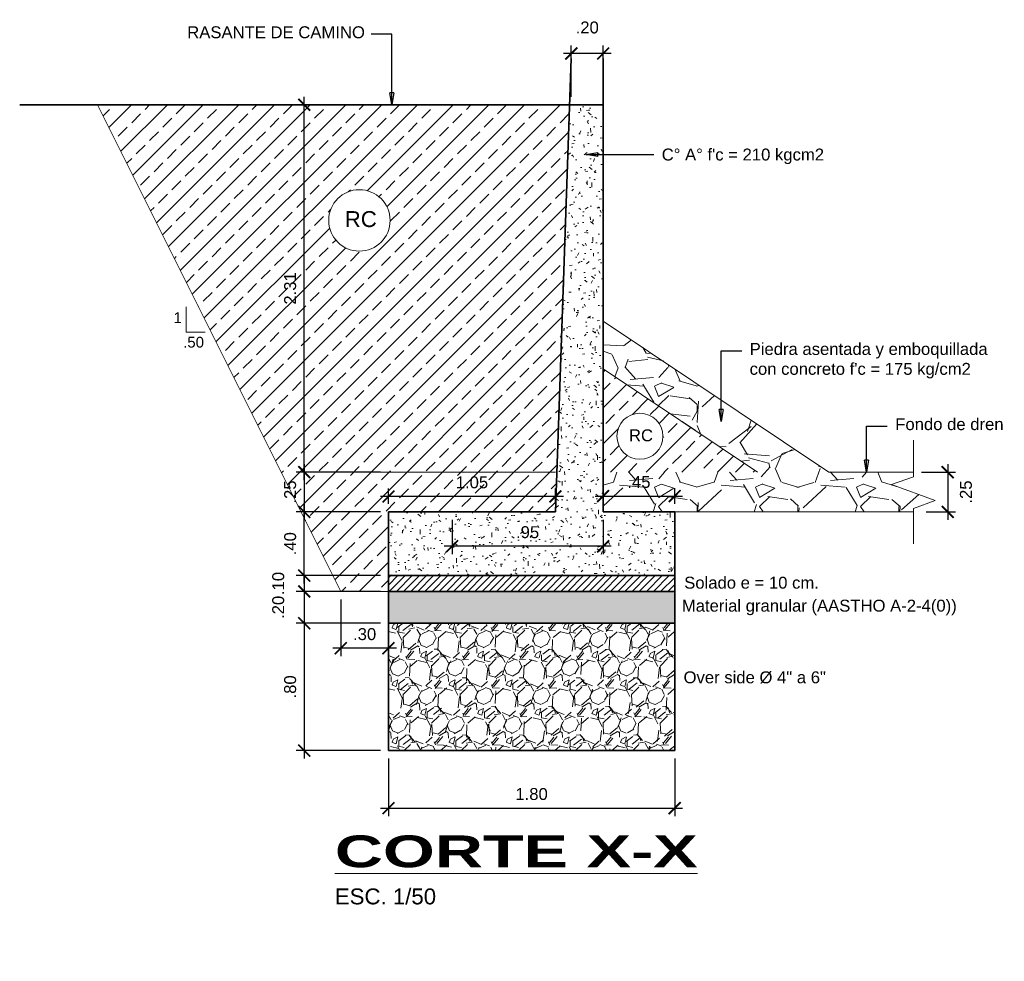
# Model space of a CAD drawing. Header units: metres. Extents: x 618946 to 619227, y 9266339 to 9266818.
# Tile 26 of 36: x 619026.06 to 619032.25, y 9266723.6 to 9266729.52. Entities that reach past the tile are written whole.
import ezdxf
from ezdxf.enums import TextEntityAlignment as Align

# ---------------------------------------------------------------- set-up
doc = ezdxf.new("R2010")
doc.units = ezdxf.units.M
doc.header["$PDMODE"] = 34
for name, color, linetype, lineweight in [('DIM', 8, 'Continuous', 9), ('Dimensiones', 8, 'Continuous', 5), ('EST', 5, 'Continuous', 35), ('HASH', 21, 'Continuous', 5), ('HATCH', 21, 'Continuous', 5)]:
    doc.layers.add(name, color=color, linetype=linetype, lineweight=lineweight)
doc.styles.get("Standard").update_dxf_attribs({"font": 'arial.ttf'})
doc.dimstyles.new('ESC-50', dxfattribs={"dimscale": 0.05, "dimtxt": 1.5, "dimasz": 1.5, "dimexe": 1, "dimexo": 1, "dimgap": 1, "dimtad": 1, "dimzin": 4, "dimdsep": 46, "dimtxsty": 'Standard', "dimblk": 'ARCHTICK', "dimcen": 2.5, "dimdle": 1, "dimclrd": 256, "dimclre": 256, "dimclrt": 7, "dimaunit": 1, "dimadec": 3, "dimazin": 0, "dimtfac": 1, "dimtmove": 2, "dimatfit": 3, "dimldrblk": 'CLOSEDBLANK', "dimfxl": 1.25, "dimarcsym": 0})

# ---------------------------------------------------------------- blocks, each defined once
blk = doc.blocks.new('_ArchTick')
at = {"color": 0, "linetype": 'ByBlock', "const_width": 0.15}
blk.add_lwpolyline([(-0.5, -0.5), (0.5, 0.5)], dxfattribs=at)
blk = doc.blocks.new('*D287')
at = {"layer": 'Defpoints', "color": 0, "transparency": 16777216}
for p in [(619027.8476170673, 9266726.423983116), (619028.3774188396, 9266726.423983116), (619028.3774188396, 9266726.023983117)]:
    blk.add_point(p, dxfattribs=at)
at = {"layer": 'DIM', "lineweight": -2, "transparency": 16777216}
for p, q in [((619027.8476170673, 9266725.973983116), (619027.8476170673, 9266726.473983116)), ((619028.3274188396, 9266726.423983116), (619027.7976170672, 9266726.423983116)), ((619028.3274188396, 9266726.023983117), (619027.7976170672, 9266726.023983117))]:
    blk.add_line(p, q, dxfattribs=at)
at = {"layer": 'DIM', "lineweight": -2, "transparency": 16777216, "xscale": 0.07500000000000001, "yscale": 0.07500000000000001, "zscale": 0.07500000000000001}
for p, rotation in [((619027.8476170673, 9266726.423983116), 90), ((619027.8476170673, 9266726.023983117), 270)]:
    blk.add_blockref('_ArchTick', p, dxfattribs=dict(at, rotation=rotation))
at = {"layer": 'DIM', "color": 7, "transparency": 16777216, "insert": (619027.7593240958, 9266726.223983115), "char_height": 0.07500000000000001, "attachment_point": 5, "rotation": 90}
blk.add_mtext('.40', dxfattribs=at)
blk = doc.blocks.new('_ClosedBlank')
at = {"color": 0, "linetype": 'ByBlock', "lineweight": -2}
for p, q in [((-1, 0.1666666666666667), (0, 0)), ((-1, 0.1666666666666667), (-1, -0.1666666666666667)), ((0, 0), (-1, -0.1666666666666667))]:
    blk.add_line(p, q, dxfattribs=at)
blk = doc.blocks.new('*D288')
at = {"layer": 'Defpoints', "color": 0, "transparency": 16777216}
for p in [(619028.3774188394, 9266724.923983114), (619030.1774188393, 9266724.923983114), (619030.1774188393, 9266724.561742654)]:
    blk.add_point(p, dxfattribs=at)
at = {"layer": 'DIM', "lineweight": -2, "transparency": 16777216}
for p, q in [((619028.3774188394, 9266724.873983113), (619028.3774188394, 9266724.511742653)), ((619030.1774188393, 9266724.873983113), (619030.1774188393, 9266724.511742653)), ((619028.3274188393, 9266724.561742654), (619030.2274188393, 9266724.561742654))]:
    blk.add_line(p, q, dxfattribs=at)
at = {"layer": 'DIM', "lineweight": -2, "transparency": 16777216, "xscale": 0.07500000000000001, "yscale": 0.07500000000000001, "zscale": 0.07500000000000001, "rotation": 180}
blk.add_blockref('_ArchTick', (619028.3774188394, 9266724.561742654), dxfattribs=at)
at = {"layer": 'DIM', "lineweight": -2, "transparency": 16777216, "xscale": 0.07500000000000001, "yscale": 0.07500000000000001, "zscale": 0.07500000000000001}
blk.add_blockref('_ArchTick', (619030.1774188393, 9266724.561742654), dxfattribs=at)
at = {"layer": 'DIM', "color": 7, "transparency": 16777216, "insert": (619029.2774188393, 9266724.650035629), "char_height": 0.07500000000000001, "attachment_point": 5}
blk.add_mtext('1.80', dxfattribs=at)
blk = doc.blocks.new('*D289')
at = {"layer": 'Defpoints', "color": 0, "transparency": 16777216}
for p in [(619027.8476170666, 9266728.983983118), (619029.5274188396, 9266728.983983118), (619028.3774188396, 9266726.673983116)]:
    blk.add_point(p, dxfattribs=at)
at = {"layer": 'DIM', "lineweight": -2, "transparency": 16777216}
for p, q in [((619027.8476170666, 9266726.623983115), (619027.8476170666, 9266729.033983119)), ((619029.4774188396, 9266728.983983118), (619027.7976170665, 9266728.983983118)), ((619028.3274188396, 9266726.673983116), (619027.7976170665, 9266726.673983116))]:
    blk.add_line(p, q, dxfattribs=at)
at = {"layer": 'DIM', "lineweight": -2, "transparency": 16777216, "xscale": 0.07500000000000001, "yscale": 0.07500000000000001, "zscale": 0.07500000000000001}
for p, rotation in [((619027.8476170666, 9266728.983983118), 90), ((619027.8476170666, 9266726.673983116), 270)]:
    blk.add_blockref('_ArchTick', p, dxfattribs=dict(at, rotation=rotation))
at = {"layer": 'DIM', "color": 7, "transparency": 16777216, "insert": (619027.7592985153, 9266727.828983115), "char_height": 0.07500000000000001, "attachment_point": 5, "rotation": 90}
blk.add_mtext('2.31', dxfattribs=at)
blk = doc.blocks.new('*D306')
at = {"layer": 'Defpoints', "color": 0, "transparency": 16777216}
for p in [(619029.5274188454, 9266729.305801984), (619029.5274188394, 9266728.983983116), (619029.7274188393, 9266728.983983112)]:
    blk.add_point(p, dxfattribs=at)
at = {"layer": 'DIM', "lineweight": -2, "transparency": 16777216}
for p, q in [((619029.7774188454, 9266729.30580198), (619029.4774188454, 9266729.305801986)), ((619029.5274188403, 9266729.033983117), (619029.5274188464, 9266729.355801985)), ((619029.7274188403, 9266729.033983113), (619029.7274188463, 9266729.355801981))]:
    blk.add_line(p, q, dxfattribs=at)
at = {"layer": 'DIM', "lineweight": -2, "transparency": 16777216, "xscale": 0.07500000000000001, "yscale": 0.07500000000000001, "zscale": 0.07500000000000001}
for p, rotation in [((619029.5274188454, 9266729.305801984), 179.9999989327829), ((619029.7274188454, 9266729.30580198), 359.9999989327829)]:
    blk.add_blockref('_ArchTick', p, dxfattribs=dict(at, rotation=rotation))
at = {"layer": 'DIM', "color": 7, "transparency": 16777216, "insert": (619029.6274188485, 9266729.469094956), "char_height": 0.07500000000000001, "attachment_point": 5, "rotation": 359.99999893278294}
blk.add_mtext('.20', dxfattribs=at)
blk = doc.blocks.new('*D290')
at = {"layer": 'Defpoints', "color": 0, "transparency": 16777216}
for p in [(619030.1774188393, 9266726.523660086), (619029.7274188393, 9266726.423983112), (619030.1774188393, 9266726.423983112)]:
    blk.add_point(p, dxfattribs=at)
at = {"layer": 'DIM', "lineweight": -2, "transparency": 16777216}
for p, q in [((619029.6774188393, 9266726.523660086), (619030.2274188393, 9266726.523660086)), ((619029.7274188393, 9266726.473983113), (619029.7274188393, 9266726.573660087)), ((619030.1774188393, 9266726.473983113), (619030.1774188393, 9266726.573660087))]:
    blk.add_line(p, q, dxfattribs=at)
at = {"layer": 'DIM', "lineweight": -2, "transparency": 16777216, "xscale": 0.07500000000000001, "yscale": 0.07500000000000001, "zscale": 0.07500000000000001, "rotation": 180}
blk.add_blockref('_ArchTick', (619029.7274188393, 9266726.523660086), dxfattribs=at)
at = {"layer": 'DIM', "lineweight": -2, "transparency": 16777216, "xscale": 0.07500000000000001, "yscale": 0.07500000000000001, "zscale": 0.07500000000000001}
blk.add_blockref('_ArchTick', (619030.1774188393, 9266726.523660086), dxfattribs=at)
at = {"layer": 'DIM', "color": 7, "transparency": 16777216, "insert": (619029.9524188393, 9266726.611799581), "char_height": 0.07500000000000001, "attachment_point": 5}
blk.add_mtext('.45', dxfattribs=at)
blk = doc.blocks.new('*D291')
at = {"layer": 'Defpoints', "color": 0, "transparency": 16777216}
for p in [(619028.3774188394, 9266726.52111137), (619028.3774188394, 9266726.423983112), (619029.4274188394, 9266726.423983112)]:
    blk.add_point(p, dxfattribs=at)
at = {"layer": 'DIM', "lineweight": -2, "transparency": 16777216}
for p, q in [((619029.4774188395, 9266726.52111137), (619028.3274188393, 9266726.52111137)), ((619028.3774188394, 9266726.473983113), (619028.3774188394, 9266726.57111137)), ((619029.4274188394, 9266726.473983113), (619029.4274188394, 9266726.57111137))]:
    blk.add_line(p, q, dxfattribs=at)
at = {"layer": 'DIM', "lineweight": -2, "transparency": 16777216, "xscale": 0.07500000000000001, "yscale": 0.07500000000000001, "zscale": 0.07500000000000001, "rotation": 180}
blk.add_blockref('_ArchTick', (619028.3774188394, 9266726.52111137), dxfattribs=at)
at = {"layer": 'DIM', "lineweight": -2, "transparency": 16777216, "xscale": 0.07500000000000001, "yscale": 0.07500000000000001, "zscale": 0.07500000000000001}
blk.add_blockref('_ArchTick', (619029.4274188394, 9266726.52111137), dxfattribs=at)
at = {"layer": 'DIM', "color": 7, "transparency": 16777216, "insert": (619028.9024188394, 9266726.609404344), "char_height": 0.07500000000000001, "attachment_point": 5}
blk.add_mtext('1.05', dxfattribs=at)
blk = doc.blocks.new('*D292')
at = {"layer": 'Defpoints', "color": 0, "transparency": 16777216}
for p in [(619028.3774188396, 9266726.673983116), (619027.8476170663, 9266726.423983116), (619028.3774188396, 9266726.423983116)]:
    blk.add_point(p, dxfattribs=at)
at = {"layer": 'DIM', "lineweight": -2, "transparency": 16777216}
for p, q in [((619027.8476170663, 9266726.723983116), (619027.8476170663, 9266726.373983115)), ((619028.3274188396, 9266726.673983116), (619027.7976170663, 9266726.673983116)), ((619028.3274188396, 9266726.423983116), (619027.7976170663, 9266726.423983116))]:
    blk.add_line(p, q, dxfattribs=at)
at = {"layer": 'DIM', "lineweight": -2, "transparency": 16777216, "xscale": 0.07500000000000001, "yscale": 0.07500000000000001, "zscale": 0.07500000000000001}
for p, rotation in [((619027.8476170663, 9266726.673983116), 90), ((619027.8476170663, 9266726.423983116), 270)]:
    blk.add_blockref('_ArchTick', p, dxfattribs=dict(at, rotation=rotation))
at = {"layer": 'DIM', "color": 7, "transparency": 16777216, "insert": (619027.7593240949, 9266726.548983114), "char_height": 0.07500000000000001, "attachment_point": 5, "rotation": 90}
blk.add_mtext('.25', dxfattribs=at)
blk = doc.blocks.new('*D311')
at = {"layer": 'Defpoints', "color": 0, "transparency": 16777216}
for p in [(619028.3774188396, 9266726.023983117), (619027.8476170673, 9266725.923983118), (619028.3774188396, 9266725.923983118)]:
    blk.add_point(p, dxfattribs=at)
at = {"layer": 'DIM', "lineweight": -2, "transparency": 16777216}
for p, q in [((619027.8476170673, 9266726.023983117), (619027.8476170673, 9266726.098983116)), ((619028.3274188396, 9266726.023983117), (619027.7976170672, 9266726.023983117)), ((619027.8476170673, 9266726.023983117), (619027.8476170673, 9266725.923983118)), ((619028.3274188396, 9266725.923983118), (619027.7976170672, 9266725.923983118)), ((619027.8476170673, 9266725.923983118), (619027.8476170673, 9266725.848983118))]:
    blk.add_line(p, q, dxfattribs=at)
at = {"layer": 'DIM', "lineweight": -2, "transparency": 16777216, "xscale": 0.07500000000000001, "yscale": 0.07500000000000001, "zscale": 0.07500000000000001}
for p, rotation in [((619027.8476170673, 9266726.023983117), 270), ((619027.8476170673, 9266725.923983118), 90)]:
    blk.add_blockref('_ArchTick', p, dxfattribs=dict(at, rotation=rotation))
at = {"layer": 'DIM', "color": 7, "transparency": 16777216, "insert": (619027.6843240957, 9266725.973983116), "char_height": 0.07500000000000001, "attachment_point": 5, "rotation": 90}
blk.add_mtext('.10', dxfattribs=at)
blk = doc.blocks.new('*D312')
at = {"layer": 'Defpoints', "color": 0, "transparency": 16777216}
for p in [(619028.3774188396, 9266725.923983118), (619027.8476170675, 9266725.723983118), (619028.3774188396, 9266725.723983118)]:
    blk.add_point(p, dxfattribs=at)
at = {"layer": 'DIM', "lineweight": -2, "transparency": 16777216}
for p, q in [((619027.8476170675, 9266725.973983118), (619027.8476170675, 9266725.673983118)), ((619028.3274188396, 9266725.923983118), (619027.7976170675, 9266725.923983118)), ((619028.3274188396, 9266725.723983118), (619027.7976170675, 9266725.723983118))]:
    blk.add_line(p, q, dxfattribs=at)
at = {"layer": 'DIM', "lineweight": -2, "transparency": 16777216, "xscale": 0.07500000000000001, "yscale": 0.07500000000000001, "zscale": 0.07500000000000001}
for p, rotation in [((619027.8476170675, 9266725.923983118), 90), ((619027.8476170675, 9266725.723983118), 270)]:
    blk.add_blockref('_ArchTick', p, dxfattribs=dict(at, rotation=rotation))
at = {"layer": 'DIM', "color": 7, "transparency": 16777216, "insert": (619027.684324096, 9266725.823983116), "char_height": 0.07500000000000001, "attachment_point": 5, "rotation": 90}
blk.add_mtext('.20', dxfattribs=at)
blk = doc.blocks.new('*D313')
at = {"layer": 'Defpoints', "color": 0, "transparency": 16777216}
for p in [(619028.3774188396, 9266725.723983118), (619027.8476170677, 9266724.923983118), (619028.3774188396, 9266724.923983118)]:
    blk.add_point(p, dxfattribs=at)
at = {"layer": 'DIM', "lineweight": -2, "transparency": 16777216}
for p, q in [((619027.8476170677, 9266725.773983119), (619027.8476170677, 9266724.873983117)), ((619028.3274188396, 9266725.723983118), (619027.7976170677, 9266725.723983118)), ((619028.3274188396, 9266724.923983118), (619027.7976170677, 9266724.923983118))]:
    blk.add_line(p, q, dxfattribs=at)
at = {"layer": 'DIM', "lineweight": -2, "transparency": 16777216, "xscale": 0.07500000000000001, "yscale": 0.07500000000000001, "zscale": 0.07500000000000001}
for p, rotation in [((619027.8476170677, 9266725.723983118), 90), ((619027.8476170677, 9266724.923983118), 270)]:
    blk.add_blockref('_ArchTick', p, dxfattribs=dict(at, rotation=rotation))
at = {"layer": 'DIM', "color": 7, "transparency": 16777216, "insert": (619027.7593240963, 9266725.323983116), "char_height": 0.07500000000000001, "attachment_point": 5, "rotation": 90}
blk.add_mtext('.80', dxfattribs=at)
blk = doc.blocks.new('*D299')
at = {"layer": 'Defpoints', "color": 0, "transparency": 16777216}
for p in [(619031.6790184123, 9266726.673983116), (619031.7090497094, 9266726.423983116), (619031.8944424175, 9266726.423983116)]:
    blk.add_point(p, dxfattribs=at)
at = {"layer": 'DIM', "lineweight": -2, "transparency": 16777216}
for p, q in [((619031.8944424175, 9266726.723983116), (619031.8944424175, 9266726.373983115)), ((619031.7290184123, 9266726.673983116), (619031.9444424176, 9266726.673983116)), ((619031.7590497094, 9266726.423983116), (619031.9444424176, 9266726.423983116))]:
    blk.add_line(p, q, dxfattribs=at)
at = {"layer": 'DIM', "lineweight": -2, "transparency": 16777216, "xscale": 0.07500000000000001, "yscale": 0.07500000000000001, "zscale": 0.07500000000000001}
for p, rotation in [((619031.8944424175, 9266726.673983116), 90), ((619031.8944424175, 9266726.423983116), 270)]:
    blk.add_blockref('_ArchTick', p, dxfattribs=dict(at, rotation=rotation))
at = {"layer": 'DIM', "color": 7, "transparency": 16777216, "insert": (619032.0093257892, 9266726.548983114), "char_height": 0.07500000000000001, "attachment_point": 5, "rotation": 90}
blk.add_mtext('.25', dxfattribs=at)
blk = doc.blocks.new('*D314')
at = {"layer": 'Defpoints', "color": 0, "transparency": 16777216}
for p in [(619028.7774192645, 9266726.423983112), (619029.7274188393, 9266726.423983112), (619028.7774192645, 9266726.20782262)]:
    blk.add_point(p, dxfattribs=at)
at = {"layer": 'DIM', "lineweight": -2, "transparency": 16777216}
for p, q in [((619028.7774192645, 9266726.373983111), (619028.7774192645, 9266726.15782262)), ((619029.7274188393, 9266726.373983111), (619029.7274188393, 9266726.15782262)), ((619029.7774188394, 9266726.20782262), (619028.7274192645, 9266726.20782262))]:
    blk.add_line(p, q, dxfattribs=at)
at = {"layer": 'DIM', "lineweight": -2, "transparency": 16777216, "xscale": 0.07500000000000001, "yscale": 0.07500000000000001, "zscale": 0.07500000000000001, "rotation": 180}
blk.add_blockref('_ArchTick', (619028.7774192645, 9266726.20782262), dxfattribs=at)
at = {"layer": 'DIM', "lineweight": -2, "transparency": 16777216, "xscale": 0.07500000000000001, "yscale": 0.07500000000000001, "zscale": 0.07500000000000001}
blk.add_blockref('_ArchTick', (619029.7274188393, 9266726.20782262), dxfattribs=at)
at = {"layer": 'DIM', "color": 7, "transparency": 16777216, "insert": (619029.252419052, 9266726.296115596), "char_height": 0.07500000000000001, "attachment_point": 5}
blk.add_mtext('.95', dxfattribs=at)
blk = doc.blocks.new('*D316')
at = {"layer": 'Defpoints', "color": 0, "transparency": 16777216}
for p in [(619028.0774188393, 9266725.923983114), (619028.3774188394, 9266725.923983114), (619028.0774188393, 9266725.566919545)]:
    blk.add_point(p, dxfattribs=at)
at = {"layer": 'DIM', "lineweight": -2, "transparency": 16777216}
for p, q in [((619028.0774188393, 9266725.873983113), (619028.0774188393, 9266725.516919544)), ((619028.3774188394, 9266725.873983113), (619028.3774188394, 9266725.516919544)), ((619028.4274188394, 9266725.566919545), (619028.0274188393, 9266725.566919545))]:
    blk.add_line(p, q, dxfattribs=at)
at = {"layer": 'DIM', "lineweight": -2, "transparency": 16777216, "xscale": 0.07500000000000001, "yscale": 0.07500000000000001, "zscale": 0.07500000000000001, "rotation": 180}
blk.add_blockref('_ArchTick', (619028.0774188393, 9266725.566919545), dxfattribs=at)
at = {"layer": 'DIM', "lineweight": -2, "transparency": 16777216, "xscale": 0.07500000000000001, "yscale": 0.07500000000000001, "zscale": 0.07500000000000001}
blk.add_blockref('_ArchTick', (619028.3774188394, 9266725.566919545), dxfattribs=at)
at = {"layer": 'DIM', "color": 7, "transparency": 16777216, "insert": (619028.2274188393, 9266725.6552381), "char_height": 0.07500000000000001, "attachment_point": 5}
blk.add_mtext('.30', dxfattribs=at)

msp = doc.modelspace()

# ---------------------------------------------------------------- hatches: boundary and pattern name
at = {"layer": 'HASH'}
h = msp.add_hatch(dxfattribs=at)
h.set_pattern_fill('BRASS', color=256, scale=0.025, angle=45, style=0)
h.set_pattern_definition([(45, (0, -9.628447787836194), (-0.1122532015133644, 0.1122532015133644), []), (45, (-0.05612660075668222, -9.572321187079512), (-0.1122532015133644, 0.1122532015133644), [0.079375, -0.0396875])])
h.paths.add_polyline_path([(619028.0013514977, 9266728.256697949, -1), (619028.3875265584, 9266728.256697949, -1)], flags=16)
h.paths.add_polyline_path([(619027.8372913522, 9266727.854244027), (619027.8372913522, 9266728.095666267), (619027.6827381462, 9266728.095666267), (619027.6827381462, 9266727.854244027)], flags=24)
h.paths.add_polyline_path([(619028.7781009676, 9266726.531437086), (619029.0195232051, 9266726.531437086), (619029.0195232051, 9266726.685990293), (619028.7781009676, 9266726.685990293)], flags=24)
h.paths.add_polyline_path([(619027.8372913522, 9266726.454747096), (619027.8372913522, 9266726.637898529), (619027.6827381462, 9266726.637898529), (619027.6827381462, 9266726.454747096)], flags=24)
h.paths.add_polyline_path([(619028.0765266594, 9266728.187150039), (619028.3300055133, 9266728.187150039), (619028.3300055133, 9266728.342265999), (619028.0765266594, 9266728.342265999)], flags=8)
h.paths.add_polyline_path([(619029.5172434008, 9266728.983983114), (619026.547418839, 9266728.983983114), (619028.0774188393, 9266725.923983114), (619028.3774188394, 9266725.923983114), (619028.3774188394, 9266726.423983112), (619029.4274188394, 9266726.423983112)])
h = msp.add_hatch(dxfattribs=at)
h.set_pattern_fill('AR-CONC', color=256, scale=0.001, angle=45, style=0)
h.set_pattern_definition([(94.99999999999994, (2.862324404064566, -18.08916952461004), (0.1400946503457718, 0.1175533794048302), [0.01905, -0.20955]), (40.00000000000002, (2.862324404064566, -18.08916952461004), (-0.1600184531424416, 0.1101767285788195), [0.01524, -0.16764058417]), (145.4514447, (2.873998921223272, -18.07937344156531), (-0.01992379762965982, 0.2277301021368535), [0.0161900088, -0.1780902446]), (91.18419999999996, (2.826403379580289, -18.05324850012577), (0.2214102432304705, 0.1619534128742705), [0.02857499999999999, -0.3143249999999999]), (141.63555761, (2.844854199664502, -18.03975237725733), (-0.00708661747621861, 0.3428267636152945), [0.02428502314, -0.26713560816]), (36.18415117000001, (2.826403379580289, -18.05324850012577), (-0.007086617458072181, 0.3428267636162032), [0.02285996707, -0.25145973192]), (66, (2.853344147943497, -18.0442682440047), (0.1795199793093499, 0.03489514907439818), [0.01904999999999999, -0.2095499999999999]), (11.00000000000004, (2.853344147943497, -18.0442682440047), (-0.08653992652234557, 0.1739411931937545), [0.01524, -0.16764]), (116.451445, (2.868304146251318, -18.04136031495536), (0.09298005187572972, 0.2088363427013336), [0.0161900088, -0.1780899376]), (82.50000000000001, (2.862324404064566, -18.08916952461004), (-0.05760546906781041, 0.06197341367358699), [0, -0.1656079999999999, 0, -0.1701799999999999, 0, -0.1682749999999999]), (52.49999999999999, (2.862324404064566, -18.08916952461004), (-0.02358972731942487, 0.1180870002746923), [0, -0.09702799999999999, 0, -0.161798, 0, -0.06413500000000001]), (12.5, (2.822272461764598, -18.12922146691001), (0.09992786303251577, 0.0918261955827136), [0, -0.0635, 0, -0.19812, 0, -0.26289]), (2.499999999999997, (2.804311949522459, -18.14718197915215), (0.08676390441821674, 0.1227223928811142), [0, -0.08255, 0, -0.131572, 0, -0.18669])])
h.paths.add_polyline_path([(619029.7274188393, 9266728.983983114), (619029.5172434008, 9266728.983983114), (619029.4275418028, 9266726.427487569), (619029.4274188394, 9266726.423983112), (619028.3774188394, 9266726.423983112), (619028.3774188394, 9266726.023983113), (619030.1774188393, 9266726.023983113), (619030.1774188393, 9266726.423983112), (619029.7274188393, 9266726.423983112)])
h = msp.add_hatch(dxfattribs=at)
h.set_pattern_fill('GRAVEL', color=256, scale=0.025)
h.set_pattern_definition([(228.0127875, (4.19605519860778, -17.53465013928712), (-5.080000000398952, -5.714999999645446), [0.08543036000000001, -8.45762090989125]), (184.969741, (4.13890519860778, -17.59815013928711), (7.619999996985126, 0.635000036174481), [0.1466011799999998, -14.51351222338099]), (132.5104471, (3.99285519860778, -17.61085013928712), (6.350000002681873, -6.98499999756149), [0.10337038, -10.233680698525]), (267.273689, (3.74520519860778, -17.76960013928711), (0.6350000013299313, 12.69999999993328), [0.1335011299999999, -13.21660935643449]), (292.83365418, (3.73885519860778, -17.90295013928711), (-3.175000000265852, 7.619999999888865), [0.1309084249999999, -12.95995193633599]), (357.2736889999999, (3.78965519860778, -18.02360013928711), (-12.69999999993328, 0.6350000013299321), [0.1335011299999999, -13.21660935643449]), (37.69424047, (3.92300519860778, -18.02995013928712), (-8.254999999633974, -6.350000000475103), [0.176548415, -17.47827882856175]), (72.25532837, (4.06270519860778, -17.92200013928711), (4.445000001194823, 13.96999999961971), [0.16667988, -16.50131415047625]), (121.42956562, (4.11350519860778, -17.76325013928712), (-5.08000000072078, 8.254999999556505), [0.13395325, -13.261386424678]), (175.2363583, (4.04365519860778, -17.64895013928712), (6.984999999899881, -0.635000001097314), [0.1529283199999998, -7.493484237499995]), (222.3974378, (3.89125519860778, -17.63625013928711), (-7.619999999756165, -6.985000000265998), [0.19776948, -19.57919312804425]), (138.81407483, (4.37385519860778, -17.77595013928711), (-4.444999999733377, 3.810000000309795), [0.06750113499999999, -6.682641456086]), (171.4692344, (4.32305519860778, -17.73150013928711), (8.255000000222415, -1.269999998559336), [0.128420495, -12.71365974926]), (225, (4.19605519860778, -17.71245013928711), (-8.881784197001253e-17, -0.6350000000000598), [0.08980233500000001, -0.808223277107]), (203.19859051, (4.15160519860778, -17.63625013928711), (3.175000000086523, 1.269999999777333), [0.04836032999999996, -4.787655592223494]), (291.80140949, (4.10715519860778, -17.65530013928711), (-0.6350000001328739, 1.904999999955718), [0.068391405, -3.3511882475]), (30.96375653, (4.13255519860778, -17.71880013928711), (1.905000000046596, 1.269999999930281), [0.1110799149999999, -3.591574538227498]), (161.56505118, (4.22780519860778, -17.66165013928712), (1.270000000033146, -0.6349999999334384), [0.080321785, -1.927724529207]), (16.389540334, (3.73885519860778, -17.65530013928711), (6.350000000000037, 1.905000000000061), [0.112522, -11.13970666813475]), (70.34617594, (3.84680519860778, -17.62355013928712), (-2.540000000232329, -6.984999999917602), [0.094399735, -9.34555391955]), (293.19859051, (4.22780519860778, -17.53465013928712), (-1.269999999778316, 3.175000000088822), [0.09672002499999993, -4.739295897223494]), (343.6104596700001, (4.26590519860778, -17.62355013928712), (-6.350000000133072, 1.904999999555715), [0.1125219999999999, -11.13970666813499]), (339.44395478, (3.73885519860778, -18.04900013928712), (-3.174999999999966, 1.270000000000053), [0.1085087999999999, -5.316933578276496]), (294.7751406, (3.84045519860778, -18.08710013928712), (-3.175000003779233, 6.984999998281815), [0.09091803, -9.000898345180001]), (66.80140949, (4.23415519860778, -18.16965013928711), (1.269999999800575, 3.175000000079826), [0.09672002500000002, -4.739295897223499]), (17.35402464, (4.27225519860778, -18.08075013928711), (-8.254999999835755, -2.540000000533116), [0.106445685, -10.53809399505]), (69.44395478, (3.92300519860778, -18.16965013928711), (-1.270000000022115, -3.174999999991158), [0.05425439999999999, -5.371187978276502]), (101.309932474, (4.19605519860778, -18.16965013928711), (-0.6350000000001, 2.540000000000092), [0.03237865, -3.205498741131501]), (165.963756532, (4.18970519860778, -18.13790013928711), (1.904999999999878, -0.6349999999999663), [0.130908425, -2.48726364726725]), (186.00900596, (4.06270519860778, -18.10615013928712), (6.349999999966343, 0.6350000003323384), [0.1213167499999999, -12.01034121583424]), (303.69006753, (4.13255519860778, -17.77595013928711), (-0.6350000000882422, 1.269999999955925), [0.09158097, -2.19794408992]), (353.15722659, (4.18335519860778, -17.85215013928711), (10.79500000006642, -1.269999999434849), [0.15988919, -15.82900226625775]), (60.9453959, (4.34210519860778, -17.87120013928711), (-2.540000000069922, -4.444999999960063), [0.06537706, -6.472348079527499]), (90, (4.37385519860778, -17.81405013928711), (-0.635, 0.635), [0.0381, -0.5969]), (120.25643716, (4.05000519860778, -18.08710013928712), (2.539999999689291, -4.445000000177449), [0.08821674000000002, -8.7334851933]), (48.01278749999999, (4.00555519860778, -18.01090013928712), (5.080000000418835, 5.714999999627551), [0.17086072, -8.372190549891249]), (0, (4.11985519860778, -17.88390013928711), (0.635, 0.635), [0.1651, -0.4699]), (325.3048465, (4.28495519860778, -17.88390013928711), (6.350000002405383, -4.444999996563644), [0.10040239, -9.939829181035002]), (254.0546040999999, (4.36750519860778, -17.94105013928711), (-0.6349999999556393, -2.540000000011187), [0.09245727, -4.530412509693]), (207.64597536, (4.34210519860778, -18.02995013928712), (-12.06500000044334, -6.349999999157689), [0.1505362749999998, -14.90311610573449]), (175.42607874, (4.20875519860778, -18.09980013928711), (-8.254999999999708, 0.6349999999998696), [0.159257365, -15.76646161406])])
h.paths.add_polyline_path([(619029.7274188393, 9266727.623983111), (619029.7274188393, 9266727.32319458), (619030.6978191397, 9266726.673983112), (619029.7274188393, 9266726.673983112), (619029.7274188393, 9266726.423983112), (619031.679018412, 9266726.423983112), (619031.679018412, 9266726.44555254), (619031.8163926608, 9266726.49555224), (619031.5416447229, 9266726.595552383), (619031.679018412, 9266726.645552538), (619031.679018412, 9266726.673983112), (619031.1474188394, 9266726.673983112)])
h = msp.add_hatch(dxfattribs=at)
h.set_pattern_fill('BRASS', color=256, scale=0.025, angle=45, style=0)
h.set_pattern_definition([(45, (3.73885519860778, -18.16965013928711), (-0.1122532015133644, 0.1122532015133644), []), (45, (3.682728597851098, -18.11352353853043), (-0.1122532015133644, 0.1122532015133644), [0.079375, -0.0396875])])
edge = h.paths.add_edge_path()
edge.add_arc((619029.9589149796, 9266726.899455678), 0.1448156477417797, 0, 360)
h.paths.add_polyline_path([(619029.7274188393, 9266727.32319458), (619029.7274188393, 9266726.673983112), (619030.6978191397, 9266726.673983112)])
h = msp.add_hatch(dxfattribs=at)
h.set_pattern_fill('GRAVEL', color=256, scale=0.005, angle=45, style=0)
h.set_pattern_definition([(273.0127875, (2.837179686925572, -17.93470911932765), (0.08980256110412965, -1.526643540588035), [0.017086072, -1.69152418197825]), (229.969741, (2.838077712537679, -17.95177160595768), (0.9878281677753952, 1.167433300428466), [0.02932023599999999, -2.902702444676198]), (177.5104471, (2.819219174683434, -17.97422224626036), (1.885853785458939, -0.08980256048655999), [0.020674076, -2.046736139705]), (312.2736889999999, (2.806646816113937, -18.0316958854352), (-1.706248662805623, 1.885853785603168), [0.026700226, -2.6433218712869]), (337.83365418, (2.824607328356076, -18.05145244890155), (-1.526643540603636, 0.6286179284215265), [0.026181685, -2.5919903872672]), (42.27368899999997, (2.848854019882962, -18.06133073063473), (-1.885853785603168, -1.706248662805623), [0.026700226, -2.6433218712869]), (82.69424047, (2.868610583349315, -18.04337021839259), (-0.2694076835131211, -2.065458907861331), [0.03530968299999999, -3.495655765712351]), (117.25532837, (2.873100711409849, -18.00834721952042), (-1.347038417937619, 2.604274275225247), [0.033335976, -3.30026283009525]), (166.42956562, (2.857834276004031, -17.97871237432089), (-1.885853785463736, 0.4490128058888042), [0.02679064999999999, -2.652277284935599]), (220.2363583, (2.831791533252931, -17.97242619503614), (1.077630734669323, 0.8980256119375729), [0.030585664, -1.4986968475]), (267.3974378, (2.808442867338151, -17.99218275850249), (-0.0898025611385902, -2.06545890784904), [0.03955389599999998, -3.915838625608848]), (183.81407483, (2.896449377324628, -17.94368937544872), (-1.167433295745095, -0.08980256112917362), [0.013500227, -1.3365282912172]), (216.4692344, (2.882978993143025, -17.94458740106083), (1.347038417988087, 0.987828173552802), [0.025684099, -2.542731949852]), (270, (2.862324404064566, -17.95985383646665), (0.08980256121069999, -0.08980256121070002), [0.017960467, -0.1616446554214]), (248.19859051, (2.845261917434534, -17.95536370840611), (0.2694076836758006, 0.6286179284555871), [0.009672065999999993, -0.9575311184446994]), (336.80140949, (2.841669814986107, -17.96434396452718), (-0.359210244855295, 0.1796051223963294), [0.013678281, -0.6702376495]), (75.96375653, (2.854242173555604, -17.96973211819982), (0.08980256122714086, 0.4490128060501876), [0.022215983, -0.7183149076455]), (206.56505118, (2.859630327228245, -17.94817950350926), (0.2694076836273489, 0.0898025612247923), [0.016064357, -0.3855449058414]), (61.38954033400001, (2.789584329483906, -18.01642945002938), (0.6286179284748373, 1.167433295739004), [0.0225044, -2.22794133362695]), (115.34617594, (2.800360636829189, -17.99667288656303), (0.6286179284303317, -1.347038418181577), [0.01887994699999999, -1.869110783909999]), (338.19859051, (2.841669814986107, -17.93021899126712), (-0.6286179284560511, 0.2694076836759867), [0.01934400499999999, -0.9478591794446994]), (28.61045967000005, (2.859630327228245, -17.93740319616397), (-1.167433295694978, -0.6286179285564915), [0.0225044, -2.227941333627]), (24.44395478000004, (2.845261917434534, -18.07210703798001), (-0.6286179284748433, -0.2694076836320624), [0.02170176, -1.0633867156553]), (339.7751406, (2.865018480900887, -18.06312678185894), (-1.436840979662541, 0.5388153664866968), [0.018183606, -1.800179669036]), (111.80140949, (2.932370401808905, -18.01912352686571), (-0.2694076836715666, 0.6286179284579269), [0.019344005, -0.9478591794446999]), (62.35402464, (2.92518619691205, -18.00116301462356), (-0.8082230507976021, -1.526643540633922), [0.02128913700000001, -2.10761879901]), (114.44395478, (2.888367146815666, -18.06312678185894), (0.2694076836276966, -0.6286179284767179), [0.01085087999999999, -1.0742375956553]), (146.309932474, (2.926982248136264, -18.02451168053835), (-0.4490128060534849, 0.2694076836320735), [0.00647573, -0.6410997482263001]), (210.963756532, (2.921594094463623, -18.02091957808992), (0.3592102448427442, 0.1796051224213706), [0.02618168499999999, -0.4974527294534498]), (231.00900596, (2.899143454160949, -18.03438996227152), (0.8082230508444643, 0.9878281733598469), [0.02426335, -2.40206824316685]), (348.69006753, (2.862324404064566, -17.97781434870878), (-0.2694076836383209, 0.08980256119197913), [0.018316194, -0.439588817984]), (38.15722658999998, (2.880284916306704, -17.98140645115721), (1.706248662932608, 1.347038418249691), [0.031977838, -3.16580045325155]), (105.9453959, (2.905429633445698, -17.96164988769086), (0.2694076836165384, -0.9878281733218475), [0.013075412, -1.2944696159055]), (135, (2.90183753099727, -17.94907752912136), (-0.1796051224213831, 0), [0.00762, -0.11938]), (165.25643716, (2.894653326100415, -18.03349193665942), (0.9878281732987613, -0.2694076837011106), [0.01764334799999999, -1.746697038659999]), (93.01278749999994, (2.877590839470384, -18.02900180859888), (-0.08980256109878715, 1.526643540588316), [0.034172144, -1.67443810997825]), (45, (2.87579478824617, -17.99487683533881), (0, 0.1796051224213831), [0.03302, -0.09398]), (10.30484649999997, (2.899143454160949, -17.97152816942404), (1.526643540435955, 0.2694076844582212), [0.020080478, -1.987965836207]), (299.0546040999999, (2.918900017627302, -17.96793606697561), (0.2694076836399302, -0.4490128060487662), [0.018491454, -0.9060825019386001]), (252.64597536, (2.927880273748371, -17.98410052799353), (-0.8082230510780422, -2.604274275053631), [0.030107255, -2.9806232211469]), (220.42607874, (2.918900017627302, -18.01283734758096), (-1.257235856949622, -1.077630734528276), [0.03185147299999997, -3.153292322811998])])
h.paths.add_polyline_path([(619030.1774188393, 9266725.923983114), (619028.3774188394, 9266725.923983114), (619028.3774188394, 9266725.723983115), (619030.1774188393, 9266725.723983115)])
h = msp.add_hatch(dxfattribs=at)
h.set_pattern_fill('GRAVEL', color=256, scale=0.01, angle=45, style=0)
h.set_pattern_definition([(273.0127875, (2.812034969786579, -17.78024871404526), (0.1796051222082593, -3.05328708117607), [0.034172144, -3.3830483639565]), (229.969741, (2.813831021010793, -17.81437368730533), (1.97565633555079, 2.334866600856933), [0.05864047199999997, -5.805404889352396]), (177.5104471, (2.776113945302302, -17.85927496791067), (3.771707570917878, -0.17960512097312), [0.04134815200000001, -4.093472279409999]), (312.2736889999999, (2.750969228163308, -17.97422224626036), (-3.412497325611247, 3.771707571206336), [0.05340045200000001, -5.2866437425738]), (337.83365418, (2.786890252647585, -18.01373537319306), (-3.053287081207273, 1.257235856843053), [0.05236337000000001, -5.1839807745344]), (42.27368899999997, (2.835383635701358, -18.03349193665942), (-3.771707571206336, -3.412497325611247), [0.05340045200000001, -5.2866437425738]), (82.69424047, (2.874896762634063, -17.99757091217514), (-0.5388153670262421, -4.130917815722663), [0.07061936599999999, -6.991311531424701]), (117.25532837, (2.883877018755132, -17.9275249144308), (-2.694076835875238, 5.208548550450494), [0.066671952, -6.6005256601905]), (166.42956562, (2.853344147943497, -17.86825522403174), (-3.771707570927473, 0.8980256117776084), [0.05358129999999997, -5.304554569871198]), (220.2363583, (2.801258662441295, -17.85568286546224), (2.155261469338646, 1.796051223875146), [0.061171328, -2.997393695]), (267.3974378, (2.754561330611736, -17.89519599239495), (-0.1796051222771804, -4.13091781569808), [0.07910779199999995, -7.831677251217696]), (183.81407483, (2.930574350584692, -17.7982092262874), (-2.334866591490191, -0.1796051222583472), [0.027000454, -2.6730565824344]), (216.4692344, (2.903633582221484, -17.80000527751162), (2.694076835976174, 1.975656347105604), [0.051368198, -5.085463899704]), (270, (2.862324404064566, -17.83053814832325), (0.1796051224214, -0.1796051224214), [0.035920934, -0.3232893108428]), (248.19859051, (2.828199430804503, -17.82155789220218), (0.5388153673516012, 1.257235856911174), [0.01934413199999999, -1.915062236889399]), (336.80140949, (2.821015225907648, -17.83951840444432), (-0.7184204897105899, 0.3592102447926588), [0.027356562, -1.340475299]), (75.96375653, (2.846159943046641, -17.8502947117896), (0.1796051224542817, 0.8980256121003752), [0.044431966, -1.436629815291]), (206.56505118, (2.856936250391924, -17.80718948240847), (0.5388153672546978, 0.1796051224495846), [0.032128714, -0.7710898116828]), (61.38954033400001, (2.716844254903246, -17.94368937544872), (1.257235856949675, 2.334866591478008), [0.04500880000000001, -4.455882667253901]), (115.34617594, (2.738396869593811, -17.90417624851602), (1.257235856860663, -2.694076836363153), [0.03775989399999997, -3.738221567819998]), (338.19859051, (2.821015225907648, -17.77126845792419), (-1.257235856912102, 0.5388153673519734), [0.03868800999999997, -1.895718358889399]), (28.61045967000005, (2.856936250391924, -17.7856368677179), (-2.334866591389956, -1.257235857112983), [0.04500880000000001, -4.455882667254]), (24.44395478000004, (2.828199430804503, -18.05504455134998), (-1.257235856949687, -0.5388153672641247), [0.04340351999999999, -2.126773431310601]), (339.7751406, (2.867712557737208, -18.03708403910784), (-2.873681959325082, 1.077630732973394), [0.036367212, -3.600359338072]), (111.80140949, (3.002416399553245, -17.94907752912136), (-0.5388153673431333, 1.257235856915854), [0.03868801, -1.8957183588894]), (62.35402464, (2.988047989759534, -17.91315650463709), (-1.616446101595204, -3.053287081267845), [0.04257827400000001, -4.21523759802]), (114.44395478, (2.914409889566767, -18.03708403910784), (0.5388153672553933, -1.257235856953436), [0.02170175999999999, -2.148475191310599]), (146.309932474, (2.991640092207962, -17.95985383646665), (-0.8980256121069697, 0.538815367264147), [0.01295146, -1.2821994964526]), (210.963756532, (2.980863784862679, -17.95266963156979), (0.7184204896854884, 0.3592102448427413), [0.05236336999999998, -0.9949054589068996]), (231.00900596, (2.935962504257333, -17.979610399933), (1.616446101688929, 1.975656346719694), [0.0485267, -4.8041364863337]), (348.69006753, (2.862324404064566, -17.86645917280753), (-0.5388153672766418, 0.1796051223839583), [0.036632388, -0.879177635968]), (38.15722658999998, (2.898245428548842, -17.87364337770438), (3.412497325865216, 2.694076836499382), [0.063955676, -6.331600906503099]), (105.9453959, (2.94853486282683, -17.83413025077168), (0.5388153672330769, -1.975656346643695), [0.026150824, -2.588939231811]), (135, (2.941350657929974, -17.80898553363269), (-0.3592102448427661, 0), [0.01524, -0.23876]), (165.25643716, (2.926982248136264, -17.97781434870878), (1.975656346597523, -0.5388153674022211), [0.03528669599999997, -3.493394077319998]), (93.01278749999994, (2.892857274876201, -17.96883409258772), (-0.1796051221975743, 3.053287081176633), [0.068344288, -3.3488762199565]), (45, (2.889265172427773, -17.90058414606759), (0, 0.3592102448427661), [0.06604, -0.18796]), (10.30484649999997, (2.935962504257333, -17.85388681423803), (3.053287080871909, 0.5388153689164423), [0.040160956, -3.975931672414]), (299.0546040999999, (2.975475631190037, -17.84670260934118), (0.5388153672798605, -0.8980256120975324), [0.03698290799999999, -1.8121650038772]), (252.64597536, (2.993436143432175, -17.87903153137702), (-1.616446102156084, -5.208548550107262), [0.06021451, -5.9612464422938]), (220.42607874, (2.975475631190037, -17.93650517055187), (-2.514471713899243, -2.155261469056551), [0.06370294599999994, -6.306584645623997])])
h.paths.add_polyline_path([(619030.1774188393, 9266725.723983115), (619028.3774188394, 9266725.723983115), (619028.3774188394, 9266724.923983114), (619030.1774188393, 9266724.923983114)])
at = {"layer": 'HATCH'}
h = msp.add_hatch(dxfattribs=at)
h.set_pattern_fill('LINE', color=256, scale=0.01, angle=45, style=0)
h.set_pattern_definition([(45, (2.862324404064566, -18.08916952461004), (-0.02245064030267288, 0.02245064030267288), [])])
h.paths.add_polyline_path([(619030.1774188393, 9266726.023983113), (619028.3774188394, 9266726.023983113), (619028.3774188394, 9266725.923983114), (619030.1774188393, 9266725.923983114)])

# ---------------------------------------------------------------- linework, layer by layer
at = {"layer": 'DIM'}
for points in [[(619028.3774188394, 9266725.923983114), (619028.0774188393, 9266725.923983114), (619026.5474188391, 9266728.983983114)], [(619027.1058571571, 9266727.714234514), (619027.1058571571, 9266727.554851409), (619027.2253944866, 9266727.554851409)], [(619029.7274188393, 9266727.623983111), (619031.1474188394, 9266726.673983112)], [(619029.7274188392, 9266727.32319458), (619030.6978191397, 9266726.673983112)], [(619029.4274188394, 9266726.673983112), (619027.9570185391, 9266726.673983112)], [(619031.1474188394, 9266726.673983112), (619031.679018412, 9266726.673983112)], [(619029.7274188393, 9266726.423983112), (619031.679018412, 9266726.423983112)]]:
    msp.add_lwpolyline(points, dxfattribs=at)
at = {"layer": 'DIM', "linetype": 'Continuous'}
msp.add_lwpolyline([(619031.679018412, 9266726.873983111), (619031.679018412, 9266726.645552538), (619031.5416447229, 9266726.595552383), (619031.8163926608, 9266726.49555224), (619031.679018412, 9266726.44555254), (619031.679018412, 9266726.223983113)], dxfattribs=at)
at = {"layer": 'DIM'}
for centre, radius in [((619028.194439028, 9266728.256697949), 0.1930875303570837), ((619029.9589149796, 9266726.899455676), 0.1448156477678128)]:
    msp.add_circle(centre, radius, dxfattribs=at)
at = {"layer": 'EST'}
for p, q in [((619029.5274188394, 9266729.273983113), (619029.4274188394, 9266726.423983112)), ((619029.7274188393, 9266726.423983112), (619029.7274188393, 9266729.273983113)), ((619029.7274188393, 9266728.983983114), (619029.5274188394, 9266728.983983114)), ((619029.4274188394, 9266726.423983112), (619028.3774188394, 9266726.423983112)), ((619028.3774188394, 9266726.423983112), (619028.3774188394, 9266724.923983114)), ((619030.1774188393, 9266726.423983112), (619029.7274188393, 9266726.423983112)), ((619030.1774188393, 9266724.923983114), (619030.1774188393, 9266726.423983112)), ((619028.3774188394, 9266726.023983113), (619030.1774188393, 9266726.023983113)), ((619028.3774188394, 9266725.923983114), (619030.1774188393, 9266725.923983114)), ((619028.3774188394, 9266725.723983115), (619030.1774188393, 9266725.723983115)), ((619028.3774188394, 9266724.923983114), (619030.1774188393, 9266724.923983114))]:
    msp.add_line(p, q, dxfattribs=at)
msp.add_lwpolyline([(619029.5274188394, 9266728.983983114), (619026.0580740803, 9266728.983983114)], dxfattribs=at)

# ---------------------------------------------------------------- texts
at = {"layer": 'DIM', "color": 7}
for s, height, p in [('RASANTE DE CAMINO', 0.075, (619027.1117241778, 9266729.401811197)), ('RC', 0.1, (619028.1023793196, 9266728.214708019)), ('RC', 0.07500000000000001, (619029.8898701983, 9266726.867963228))]:
    msp.add_text(s, height=height, dxfattribs=at).set_placement(p)
for s, p in [('1', (619027.0510287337, 9266727.644865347)), ('.50', (619027.1516636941, 9266727.491026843))]:
    msp.add_text(s, height=0.0675, dxfattribs=at).set_placement(p, align=Align.MIDDLE_CENTER)
for s, insert, char_height, attachment_point in [("C° A° f'c = 210 kgcm2", (619030.095980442, 9266728.708175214), 0.07500000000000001, 1), ("Piedra asentada y emboquillada\\Pcon concreto f'c = 175 kg/cm2", (619030.6488868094, 9266727.485851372), 0.075, 1), ('Fondo de dren', (619031.5645813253, 9266727.013169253), 0.075, 1), ('Solado e = 10 cm.', (619030.2371808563, 9266726.016576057), 0.075, 1), ('Material granular (AASTHO A-2-4(0)) ', (619031.9514236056, 9266725.872112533), 0.075, 3), ('Over side Ø 4" a 6"', (619030.2332815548, 9266725.421615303), 0.075, 1)]:
    msp.add_mtext(s, dxfattribs=dict(at, insert=insert, char_height=char_height, attachment_point=attachment_point))
at = {"layer": 'Dimensiones', "color": 7, "insert": (619028.0401381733, 9266724.390110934), "char_height": 0.1, "attachment_point": 1}
msp.add_mtext('{\\fArial|b1|i0|c0|p34;\\H2x;\\W1.5;\\LCORTE X-X\\P}ESC. 1/50', dxfattribs=at)

# ---------------------------------------------------------------- dimensions: what is measured, and where the dimension line sits
at = {"layer": 'DIM'}
dim = msp.add_aligned_dim(p1=(619029.7274188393, 9266728.983983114), p2=(619029.5274188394, 9266728.983983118), distance=-0.32181886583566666, dimstyle='ESC-50', dxfattribs=at)
dim.commit()
dim.dimension.update_dxf_attribs({"geometry": '*D306', "text_midpoint": (619029.6274188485, 9266729.469094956)})
for base, p1, p2, angle, picture, middle in [((619027.8476170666, 9266728.983983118), (619028.3774188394, 9266726.673983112), (619029.5274188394, 9266728.983983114), 90, '*D289', (619027.7592985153, 9266727.828983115)), ((619027.8476170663, 9266726.423983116), (619028.3774188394, 9266726.673983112), (619028.3774188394, 9266726.423983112), 90, '*D292', (619027.7593240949, 9266726.548983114)), ((619028.3774188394, 9266726.52111137), (619029.4274188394, 9266726.423983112), (619028.3774188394, 9266726.423983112), 180, '*D291', (619028.9024188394, 9266726.609404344)), ((619030.1774188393, 9266726.523660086), (619029.7274188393, 9266726.423983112), (619030.1774188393, 9266726.423983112), 180, '*D290', (619029.9524188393, 9266726.611799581)), ((619027.8476170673, 9266726.423983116), (619028.3774188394, 9266726.023983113), (619028.3774188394, 9266726.423983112), 90, '*D287', (619027.7593240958, 9266726.223983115)), ((619027.8476170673, 9266725.923983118), (619028.3774188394, 9266726.023983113), (619028.3774188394, 9266725.923983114), 90, '*D311', (619027.6843240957, 9266725.973983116)), ((619027.8476170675, 9266725.723983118), (619028.3774188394, 9266725.923983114), (619028.3774188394, 9266725.723983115), 90, '*D312', (619027.684324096, 9266725.823983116)), ((619027.8476170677, 9266724.923983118), (619028.3774188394, 9266725.723983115), (619028.3774188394, 9266724.923983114), 90, '*D313', (619027.7593240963, 9266725.323983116)), ((619030.1774188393, 9266724.561742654), (619028.3774188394, 9266724.923983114), (619030.1774188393, 9266724.923983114), 180, '*D288', (619029.2774188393, 9266724.650035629))]:
    dim = msp.add_linear_dim(base=base, p1=p1, p2=p2, angle=angle, dimstyle='ESC-50', dxfattribs=at)
    dim.commit()
    dim.dimension.update_dxf_attribs({"geometry": picture, "text_midpoint": middle})
dim = msp.add_linear_dim(base=(619031.8944424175, 9266726.423983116), p1=(619031.679018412, 9266726.673983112), p2=(619031.7090497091, 9266726.423983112), angle=90, dimstyle='ESC-50', dxfattribs=at)
dim.commit()
dim.dimension.update_dxf_attribs({"geometry": '*D299', "text_midpoint": (619032.0093257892, 9266726.548983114), "dimtype": 160})
for base, p1, p2, picture, middle in [((619028.7774192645, 9266726.20782262), (619029.7274188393, 9266726.423983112), (619028.7774192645, 9266726.423983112), '*D314', (619029.252419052, 9266726.296115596)), ((619028.0774188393, 9266725.566919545), (619028.3774188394, 9266725.923983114), (619028.0774188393, 9266725.923983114), '*D316', (619028.2274188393, 9266725.6552381))]:
    dim = msp.add_linear_dim(base=base, p1=p1, p2=p2, dimstyle='ESC-50', dxfattribs=at)
    dim.commit()
    dim.dimension.update_dxf_attribs({"geometry": picture, "text_midpoint": middle})

# ---------------------------------------------------------------- leaders
msp.add_leader([(619028.3980007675, 9266728.983983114), (619028.3980007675, 9266729.426811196), (619028.2680598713, 9266729.426811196)], dimstyle='ESC-50', override={"dimgap": 1, "dimtad": 0}, dxfattribs=at)
at = {"layer": 'DIM', "annotation_type": 0, "has_hookline": 1, "hookline_direction": 0}
for points, text_width in [([(619029.6192138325, 9266728.670675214), (619030.045980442, 9266728.670675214)], 1.01024897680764), ([(619030.4689459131, 9266726.99302329), (619030.4689459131, 9266727.43585137), (619030.5988868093, 9266727.43585137)], 1.484447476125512), ([(619031.384640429, 9266726.673983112), (619031.384640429, 9266726.963169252), (619031.5145813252, 9266726.963169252)], 0.6657401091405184)]:
    msp.add_leader(points, dimstyle='ESC-50', override={"dimgap": 1, "dimtad": 0}, dxfattribs=dict(at, text_width=text_width))

doc.saveas('drawing.dxf')
